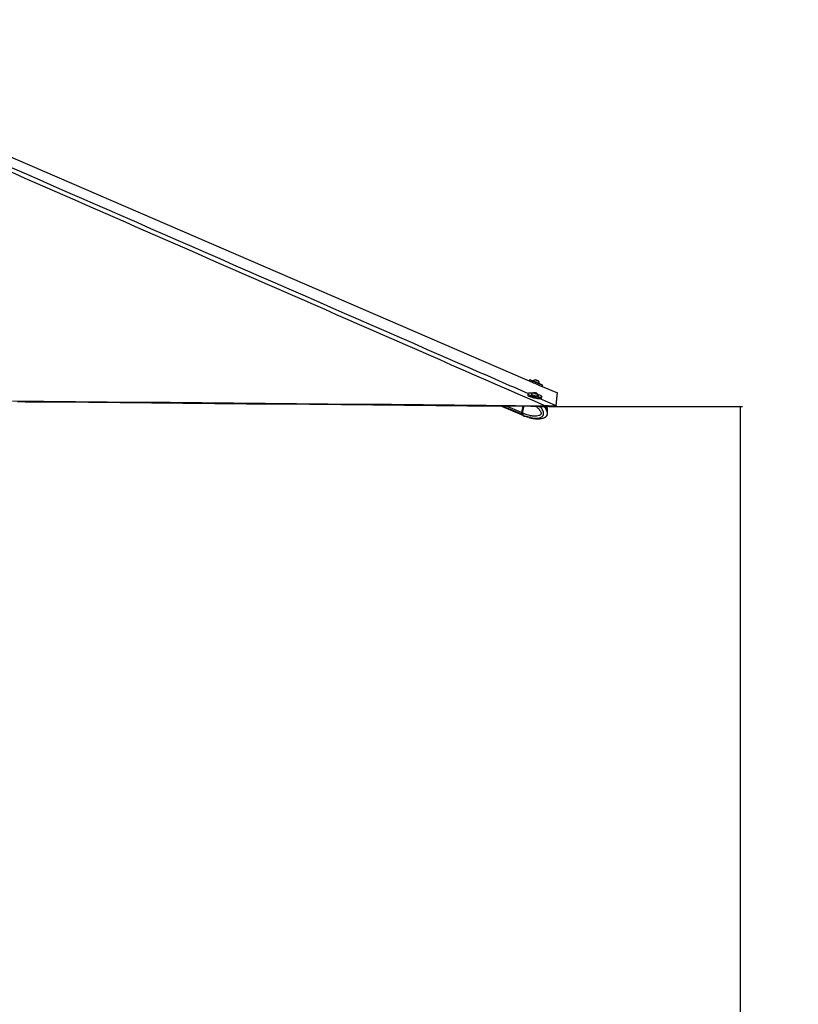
# Paper-space layout 'Surface plate' of a CAD drawing. Header units: millimetres. Extents: x 65420 to 443956, y 26941 to 406945.
# Tile 24 of 71: x 204394 to 256184, y 111674 to 177172. Entities that reach past the tile are written whole.
import ezdxf

# ---------------------------------------------------------------- set-up
doc = ezdxf.new("R2010")
doc.units = ezdxf.units.MM
doc.layers.add('COMPONENT_GEOMETRY', color=7, linetype='Continuous')
doc.styles.add('SLDTEXTSTYLE1', font='TXT', dxfattribs={"width": 0.75})
doc.dimstyles.new('SLDDIMSTYLE0', dxfattribs={"dimtxt": 2500, "dimasz": 165.1, "dimexe": 0, "dimexo": 0.0625, "dimgap": 625, "dimtad": 0, "dimtih": 1, "dimtoh": 1, "dimdec": 0, "dimlfac": 0.02, "dimrnd": 1e-09, "dimzin": 12, "dimdsep": 46, "dimtxsty": 'SLDTEXTSTYLE1', "dimsah": 1, "dimcen": 0.09, "dimadec": 0, "dimazin": 3, "dimtfac": 1, "dimtdec": 0, "dimtofl": 0, "dimtmove": 0, "dimatfit": 3, "dimfxl": 1, "dimfrac": 2, "dimtolj": 1, "dimtzin": 12, "dimarcsym": 0})

# ---------------------------------------------------------------- blocks, each defined once
blk = doc.blocks.new('_D_12')
at = {"layer": 'COMPONENT_GEOMETRY', "color": 7, "ltscale": 50}
for p, q in [((239590, 151446), (252465, 151446)), ((252307, 151446), (252307, 98062)), ((252307, 40710), (252307, 94093)), ((98713, 40710), (252465, 40710))]:
    blk.add_line(p, q, dxfattribs=at)
for points in [[(252307, 151446), (252281, 151281), (252332, 151281)], [(252307, 40710), (252332, 40875), (252281, 40875)]]:
    blk.add_solid(points, dxfattribs=at)
at = {"layer": 'COMPONENT_GEOMETRY', "color": 7, "ltscale": 50, "insert": (248612, 97316), "char_height": 2500, "attachment_point": 1, "style": 'SLDTEXTSTYLE1'}
blk.add_mtext('2215', dxfattribs=at)

psp = doc.layouts.new('Surface plate')

# ---------------------------------------------------------------- linework, layer by layer
at = {"color": 7, "linetype": 'Continuous', "lineweight": 25, "ltscale": 50}
for p, q in [((238315.26, 153225.24), (238283.65, 153150.78)), ((238536.69, 153151.87), (238529.27, 153134.38)), ((238729.57, 153198.67), (238736.07, 153196.03)), ((238795.13, 153170.78), (238729.57, 153198.67)), ((238736.02, 153195.93), (238736.07, 153196.03)), ((238736.07, 153196.03), (238808.12, 153165.49)), ((238867.18, 153140.23), (238795.13, 153170.78)), ((238808.04, 153165.3), (238808.12, 153165.49)), ((238808.12, 153165.49), (238873.67, 153137.59)), ((238873.67, 153137.59), (238867.18, 153140.23)), ((238965.78, 152949.04), (238966.5, 152948.75)), ((238966.5, 152948.75), (238973.92, 152966.25)), ((238973.2, 152966.53), (238973.92, 152966.25)), ((239146.63, 152778.07), (239180.52, 152857.9)), ((239146.63, 152778.07), (240160.49, 152340.2)), ((238203.77, 152291.99), (238185.83, 152208.29)), ((238435, 152261.45), (238431.11, 152243.28)), ((238612.35, 152347.8), (238678.16, 152345.9)), ((238625.71, 152326.93), (238612.35, 152347.8)), ((238704.88, 152304.17), (238625.71, 152326.93)), ((238671.29, 152313.83), (238678.16, 152345.9)), ((238678.16, 152345.9), (238757.33, 152323.14)), ((238770.68, 152302.28), (238704.88, 152304.17)), ((238752.97, 152302.79), (238757.33, 152323.14)), ((238757.33, 152323.14), (238770.68, 152302.28)), ((238884.94, 151974.88), (238885.13, 151975.71)), ((238895.57, 152143.75), (238899.46, 152161.93)), ((239104.97, 152011.35), (239122.91, 152095.04)), ((240160.49, 152340.2), (240160.49, 152340.16)), ((236446.7, 151473.96), (237897.35, 150848.75)), ((237871.76, 151461.11), (237781.17, 151038.31)), ((237878.1, 151461.05), (237787.26, 151037.1)), ((237848.88, 151009.33), (237945.54, 151460.44)), ((239543.19, 151485.37), (239312.36, 151494.09)), ((239483.87, 151446.57), (239526.38, 151445.89)), ((239526.38, 151445.89), (239543.19, 151485.37)), ((240073.93, 151486.85), (240057.11, 151447.38)), ((240077.02, 151496.22), (240073.93, 151486.85)), ((237848.84, 151009.14), (237791.31, 151033.93)), ((237811.54, 150916.31), (237865.97, 150892.85)), ((237848.88, 151009.33), (237848.84, 151009.14)), ((237865.97, 150892.85), (237869.29, 150891.26)), ((237907.5, 150844.38), (237965.03, 150819.59)), ((237962.25, 150820.8), (238143.5, 150752.25)), ((238143.88, 150753.35), (238133.22, 150754.99)), ((238154.32, 150753.06), (238258.64, 150722)), ((238327.81, 150697.04), (238420.75, 150672.73)), ((239326.73, 150723.19), (239342.48, 150731.84))]:
    psp.add_line(p, q, dxfattribs=at)
at = {"color": 8, "linetype": 'Continuous', "lineweight": 25, "ltscale": 50}
for p, q in [((237801.39, 150920.69), (236519.16, 151473.31)), ((237781.17, 151038.31), (236777.26, 151470.98)), ((237791.31, 151033.93), (237882.83, 151461.01)), ((238133.73, 150757.36), (238133.22, 150754.99))]:
    psp.add_line(p, q, dxfattribs=at)
at = {"color": 7, "linetype": 'Continuous', "lineweight": 25, "ltscale": 50, "flags": 128}
for points in [[(182664.48, 177171.83), (183703.27, 176723.2), (205074.22, 167493.41), (238023.08, 153263.31), (238283.65, 153150.78)], [(238281.07, 153144.7), (238282.16, 153144.19), (238296.45, 153138), (238326.77, 153125.01), (238371.97, 153105.72), (238430.29, 153080.87), (238499.51, 153051.41), (238576.95, 153018.48), (238659.65, 152983.34), (238744.43, 152947.34), (238828.03, 152911.88)], [(238529.47, 153134.84), (238482.58, 153154.7), (238421.01, 153180.75), (238372, 153201.46), (238337.44, 153216.02), (238318.65, 153223.88), (238316.35, 153224.73), (238330.64, 153218.54), (238360.97, 153205.55), (238406.16, 153186.26), (238464.49, 153161.41), (238533.7, 153131.95), (238611.15, 153099.02), (238693.85, 153063.88), (238778.62, 153027.89), (238862.22, 152992.42)], [(238529.27, 153134.38), (238529.6, 153134.22), (238540.95, 153129.32), (238567.63, 153117.92), (238607.69, 153100.84), (238658.13, 153079.38), (238715.25, 153055.11), (238774.78, 153029.83), (238832.32, 153005.43), (238883.59, 152983.71), (238924.79, 152966.27), (238952.89, 152954.43), (238965.78, 152949.04)], [(238536.7, 153151.87), (238537.03, 153151.71), (238548.37, 153146.81), (238575.05, 153135.4), (238615.11, 153118.34), (238665.56, 153096.87), (238722.67, 153072.6), (238782.2, 153047.33), (238839.74, 153022.92), (238891.01, 153001.19), (238932.22, 152983.76), (238960.31, 152971.91), (238973.2, 152966.53)], [(238910.57, 153121.87), (238905.68, 153124), (238884.95, 153132.86), (238851.54, 153147.08), (238810.53, 153164.51), (238768.16, 153182.49), (238730.89, 153198.29), (238704.38, 153209.49), (238692.67, 153214.4), (238697.56, 153212.26), (238718.29, 153203.41), (238751.7, 153189.18), (238792.71, 153171.76), (238835.08, 153153.78), (238872.36, 153137.98), (238898.86, 153126.78), (238910.57, 153121.87)], [(238828.03, 152911.88), (238907.23, 152878.3), (238979, 152847.89), (239040.57, 152821.84), (239089.58, 152801.13), (239124.14, 152786.57), (239142.93, 152778.72), (239146.32, 152777.36)], [(238862.22, 152992.42), (238941.43, 152958.84), (239013.2, 152928.44), (239074.76, 152902.38), (239123.77, 152881.68), (239158.33, 152867.11), (239177.13, 152859.26), (239179.42, 152858.41), (239165.13, 152864.6), (239134.81, 152877.58), (239089.62, 152896.87), (239031.29, 152921.73), (238966.7, 152949.22)], [(238185.83, 152208.29), (238185.48, 152201.91), (238196.15, 152180.33), (238224.07, 152156.03), (238268.2, 152129.97), (238326.83, 152103.13), (238397.69, 152076.54)], [(238497.83, 152320.37), (238478.66, 152322.58), (238400.01, 152329.12), (238331.48, 152330.44), (238275.71, 152326.5), (238234.83, 152317.45), (238210.42, 152303.64), (238203.4, 152285.6), (238214.08, 152264.02), (238242.01, 152239.73), (238286.14, 152213.66), (238344.77, 152186.82), (238415.62, 152160.24)], [(238397.69, 152076.54), (238478.07, 152051.24), (238564.89, 152028.18), (238654.8, 152008.26), (238744.34, 151992.25), (238830.08, 151980.76), (238908.73, 151974.22), (238977.26, 151972.9), (239033.03, 151976.84), (239073.91, 151985.88), (239098.33, 151999.69), (239104.97, 152011.35)], [(238415.62, 152160.24), (238496, 152134.93), (238582.83, 152111.88), (238672.73, 152091.96), (238762.28, 152075.95), (238848.02, 152064.45), (238926.67, 152057.92), (238995.19, 152056.59), (239050.97, 152060.53), (239091.84, 152069.58), (239116.26, 152083.39), (239123.26, 152101.43), (239112.6, 152123.01), (239084.66, 152147.3), (239040.53, 152173.37), (238981.92, 152200.21), (238911.05, 152226.8), (238866.29, 152241.42)], [(238431.11, 152243.28), (238431.4, 152237.6), (238444.21, 152221.54), (238473.29, 152203.41), (238516.45, 152184.55), (238570.5, 152166.35), (238631.44, 152150.16), (238694.74, 152137.19), (238755.72, 152128.4), (238809.84, 152124.44)], [(238437.43, 152266.3), (238435.3, 152255.77), (238448.11, 152239.72), (238477.18, 152221.59), (238520.34, 152202.72), (238574.39, 152184.52), (238635.33, 152168.34), (238698.63, 152155.37), (238759.62, 152146.57), (238813.73, 152142.61)], [(238764.78, 152290.5), (238793.73, 152292.13), (238807.12, 152298.78), (238802.92, 152309.42), (238781.76, 152322.44), (238746.85, 152335.85), (238703.53, 152347.62), (238658.37, 152355.95), (238618.26, 152359.58), (238589.31, 152357.94), (238575.91, 152351.3), (238580.11, 152340.66), (238601.28, 152327.64), (238636.18, 152314.22), (238679.51, 152302.45), (238724.66, 152294.12), (238764.78, 152290.5)], [(238809.84, 152124.44), (238853.11, 152125.6), (238882.29, 152131.8), (238895.24, 152142.57), (238895.57, 152143.75)], [(238813.73, 152142.61), (238857, 152143.77), (238886.18, 152149.97), (238899.13, 152160.75), (238899.24, 152167.35)], [(240077.02, 151496.22), (240077.61, 151502.36), (240079.97, 151526.93), (240082.33, 151551.5), (240084.69, 151576.08), (240087.05, 151600.68), (240089.43, 151625.27), (240091.81, 151649.89), (240094.19, 151674.51), (240096.58, 151699.14), (240098.97, 151723.78), (240101.37, 151748.43), (240103.77, 151773.09), (240106.18, 151797.77), (240108.6, 151822.45), (240111.02, 151847.15), (240113.45, 151871.87), (240115.88, 151896.59), (240120.77, 151946.07), (240123.22, 151970.84), (240125.68, 151995.61), (240128.15, 152020.4), (240130.63, 152045.21), (240133.11, 152070.02), (240135.6, 152094.86), (240138.1, 152119.7), (240140.6, 152144.56), (240143.1, 152169.44), (240145.62, 152194.32), (240148.15, 152219.22), (240150.68, 152244.14), (240153.21, 152269.07), (240155.76, 152294.01), (240160.49, 152340.2)], [(203904.95, 151814.62), (206006.13, 151795.51), (208107.32, 151776.41), (210208.5, 151757.33), (212309.69, 151738.25), (214410.86, 151719.19), (218613.24, 151681.1), (220714.42, 151662.07), (222815.61, 151643.06), (224916.79, 151624.05), (227017.97, 151605.05), (229119.16, 151586.07), (231220.34, 151567.09), (233321.53, 151548.12), (235422.72, 151529.17), (237367.53, 151511.62), (239312.36, 151494.09)], [(204242.01, 151765.66), (204767.31, 151760.88), (206868.5, 151741.77), (208969.68, 151722.67), (211070.86, 151703.59), (213172.05, 151684.52), (215273.23, 151665.45), (217374.42, 151646.4), (219475.6, 151627.37), (221576.78, 151608.34), (223677.97, 151589.32), (225779.15, 151570.32), (227880.34, 151551.32), (229981.52, 151532.33), (234183.89, 151494.38), (236285.08, 151475.42), (238386.26, 151456.47), (238911.56, 151451.73), (239483.87, 151446.57)]]:
    psp.add_lwpolyline(points, dxfattribs=at)
at = {"color": 8, "linetype": 'Continuous', "lineweight": 25, "ltscale": 50, "flags": 128}
for points in [[(238980.64, 151975.52), (240008.07, 151526.36), (240077.02, 151496.22)], [(237787.26, 151037.1), (237787.24, 151037.03), (237787.47, 151036.37), (237788.24, 151035.61), (237789.54, 151034.79), (237791.31, 151033.93)]]:
    psp.add_lwpolyline(points, dxfattribs=at)
at = {"color": 7, "linetype": 'Continuous', "lineweight": 25, "ltscale": 2500}
for centre, radius, start, end in [((238708.71, 152949.29), 265.76, 93.5373613, 130.3349358), ((238708.71, 152949.29), 265.76, 3.6582208, 40.4557954), ((238642.79, 152097.62), 265.76, 101.7673133, 140.6021305), ((238642.79, 152097.62), 265.76, 15.2095475, 54.0443646), ((237914.54, 151000.69), 138.58, 164.2488783, 215.2616289), ((237924.64, 150996.31), 138.53, 164.2438294, 215.2746543), ((238000.7, 151086.59), 259.32, 219.7746742, 246.512983), ((238010.67, 151081.98), 259.03, 219.759347, 246.5283102)]:
    psp.add_arc(centre, radius, start, end, dxfattribs=at)
at = {"color": 8, "linetype": 'Continuous', "lineweight": 25, "ltscale": 2500}
psp.add_arc((238068.74, 151057.86), 259.88, 219.8711323, 245.8386742, dxfattribs=at)
at = {"color": 7, "linetype": 'Continuous', "lineweight": 25, "ltscale": 50}
for points, knots in [([(239312.36, 151494.09), (239289.38, 151504.14), (231106.27, 155083.44), (219363.35, 160220.67), (202748.27, 167497.84), (192925.65, 171807.46), (185302.16, 175165.5), (182575.55, 176373.86), (181212.25, 176978.04)], [0, 0, 0, 0, 0.001184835, 0.42204787, 0.605663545, 0.858561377, 0.929280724, 1, 1, 1, 1]), ([(239343.25, 150730.77), (239356.11, 150738.05), (239386.42, 150755.23), (239426.28, 150790.57), (239459.84, 150830.58), (239485.2, 150872.69), (239501.42, 150921), (239508.67, 150974.61), (239506.29, 151032.47), (239495.09, 151091.85), (239475.35, 151149.66), (239446.49, 151217.87), (239405.02, 151295.46), (239349.41, 151377.41), (239307.82, 151424.85), (239287.24, 151448.34)], [0, 0, 0, 0, 0.05750637, 0.13556955, 0.18998889, 0.24361812, 0.29892245, 0.35857914, 0.42115314, 0.48887008, 0.55895286, 0.62898823, 0.75131882, 0.87690724, 1, 1, 1, 1]), ([(239492.94, 151093.56), (239495.25, 151099.86), (239503.76, 151123.01), (239508.15, 151167.26), (239506.24, 151224.92), (239494.9, 151284.39), (239475.02, 151342.01), (239452.42, 151396.96), (239433.73, 151430.43), (239424.42, 151447.1)], [0, 0, 0, 0, 0.05291856, 0.19432581, 0.34261247, 0.50304289, 0.66900057, 0.83506781, 1, 1, 1, 1]), ([(240057.11, 151447.38), (240055.28, 151446.75), (240051.63, 151445.49), (240025.01, 151445.72), (239981.65, 151446.15), (239907.83, 151446.47), (239789.96, 151445.53), (239649.5, 151443.99), (239560.48, 151445.36), (239526.38, 151445.89)], [0, 0, 0, 0, 0.12114382, 0.24219864, 0.3605706, 0.47887823, 0.68104808, 0.87779818, 1, 1, 1, 1]), ([(239543.19, 151485.37), (239576.4, 151483.44), (239642.78, 151479.57), (239738.77, 151476.74), (239827.68, 151475.23), (239927.15, 151474.74), (240018.26, 151475.91), (240065.95, 151479.67), (240071.9, 151485.02), (240073.93, 151486.85)], [0, 0, 0, 0, 0.120092, 0.24010388, 0.35823308, 0.47629894, 0.68661866, 0.89277854, 1, 1, 1, 1]), ([(237787.26, 151037.1), (237785.92, 151028.93), (237782.02, 151005.18), (237781.18, 150980.28), (237785.99, 150967.47), (237786.01, 150967.4)], [0, 0, 0, 0, 0.34322039, 0.99653987, 1, 1, 1, 1]), ([(237786.01, 150967.4), (237789.96, 150953.77), (237795.27, 150935.46), (237805.97, 150921.86), (237808.7, 150918.39)], [0, 0, 0, 0, 0.74437945, 1, 1, 1, 1]), ([(237848.84, 151009.14), (237846.27, 150993.13), (237841.14, 150961.1), (237848.61, 150921.35), (237859.42, 150900.93), (237865.68, 150893.22), (237865.97, 150892.85)], [0, 0, 0, 0, 0.35028998, 0.70057835, 0.98590529, 1, 1, 1, 1]), ([(238132.42, 150756.79), (238132.2, 150757.09), (238131.3, 150758.36), (238138.1, 150757.84), (238148.99, 150754.63), (238154.32, 150753.06)], [0, 0, 0, 0, 0.136941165, 0.577275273, 1, 1, 1, 1]), ([(238258.64, 150722), (238264.61, 150720.23), (238276.55, 150716.68), (238298.69, 150708.48), (238316.1, 150701.65), (238325.52, 150697.94), (238327.81, 150697.04)], [0, 0, 0, 0, 0.299375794, 0.598782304, 0.902161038, 1, 1, 1, 1]), ([(238419.88, 150669.45), (238422.35, 150668.76), (238486.89, 150650.83), (238606.34, 150632.98), (238767.34, 150616.94), (238910.11, 150616.51), (239039.6, 150628.46), (239145.11, 150650.15), (239230.34, 150677.81), (239285.2, 150697.4), (239318.46, 150718.34), (239326.57, 150723.45)], [0, 0, 0, 0, 0.00885739, 0.23101057, 0.41341067, 0.5590521, 0.70705541, 0.83310762, 0.88964742, 0.97308437, 1, 1, 1, 1])]:
    psp.add_open_spline(points, degree=3, knots=knots, dxfattribs=at)
at = {"color": 8, "linetype": 'Continuous', "lineweight": 25, "ltscale": 50}
for points, knots in [([(181807.1, 176990.27), (183188.2, 176384.54), (185950.38, 175173.07), (193623.29, 171811.73), (209731.9, 164762.95), (225769.92, 157750.81), (236900.49, 152884.9), (238218.04, 152308.91)], [0, 0, 0, 0, 0.07319952, 0.14639913, 0.40755123, 0.92987052, 1, 1, 1, 1]), ([(238731.34, 151453.35), (238734.04, 151451.43), (238794.22, 151408.63), (238876.84, 151325.99), (238978.14, 151210.1), (239037.47, 151117.58), (239070.44, 151038.54), (239079.55, 150985.72), (239076.62, 150958.14), (239068.58, 150935.65), (239046.47, 150901.8), (239001.08, 150866.61), (238909, 150822.96), (238779.91, 150797.87), (238596.72, 150795.11), (238363.03, 150826.38), (238104.94, 150897.6), (237926.33, 150975.53), (237848.88, 151009.33)], [0, 0, 0, 0, 0.005069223, 0.112844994, 0.169211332, 0.225332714, 0.262563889, 0.279971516, 0.291605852, 0.296492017, 0.311117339, 0.347239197, 0.38313711, 0.474752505, 0.56334943, 0.688466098, 0.864911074, 1, 1, 1, 1]), ([(237869.29, 150891.26), (237869.29, 150891.26), (237869.29, 150782.66), (238183.78, 150820.93), (238392.42, 150686.63), (238653.8, 150662.63), (238852.4, 150661.78), (238999.64, 150690.33), (239114.2, 150744.18), (239181.38, 150799.34), (239219.06, 150861.56), (239238.49, 150918.2), (239246.94, 150983.98), (239233.32, 151080.92), (239189.15, 151191.49), (239115.16, 151304), (239040.94, 151393.08), (238990.79, 151436.68), (238974.13, 151451.17)], [0, 0, 0, 0, 0.000001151, 0.12582932, 0.295825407, 0.417857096, 0.50626293, 0.6022459, 0.64384025, 0.694163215, 0.723562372, 0.736339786, 0.766852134, 0.799101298, 0.848723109, 0.90914719, 0.969810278, 1, 1, 1, 1]), ([(239342.48, 150731.84), (239350.85, 150736.16), (239386.47, 150754.56), (239434.28, 150800.51), (239470.21, 150862.19), (239489.42, 150918.89), (239497.91, 150984.65), (239487.05, 151081.61), (239450.12, 151192.2), (239388.77, 151304.7), (239328.13, 151392.55), (239287.39, 151435.09), (239274.58, 151448.46)], [0, 0, 0, 0, 0.04182748, 0.17812005, 0.25774459, 0.29235069, 0.37498486, 0.46232672, 0.5967206, 0.76037151, 0.92466949, 1, 1, 1, 1]), ([(239352.14, 151447.76), (239363.87, 151432.26), (239397.86, 151387.35), (239439.18, 151310.24), (239465.47, 151231.86), (239473.51, 151183.3), (239470.61, 151165.14), (239469.9, 151160.71)], [0, 0, 0, 0, 0.20252302, 0.58710324, 0.84219737, 0.96148709, 1, 1, 1, 1])]:
    psp.add_open_spline(points, degree=3, knots=knots, dxfattribs=at)

# ---------------------------------------------------------------- dimensions: what is measured, and where the dimension line sits
at = {"layer": 'COMPONENT_GEOMETRY', "color": 7, "ltscale": 50}
dim = psp.add_linear_dim(base=(252306.67, 40709.55), p1=(239526.37, 151445.89), p2=(98649.72, 40709.55), angle=90, dimstyle='SLDDIMSTYLE0', dxfattribs=at)
dim.commit()
dim.dimension.update_dxf_attribs({"geometry": '_D_12', "text_midpoint": (252306.67, 96077.72), "dimtype": 160})

doc.saveas('drawing.dxf')
